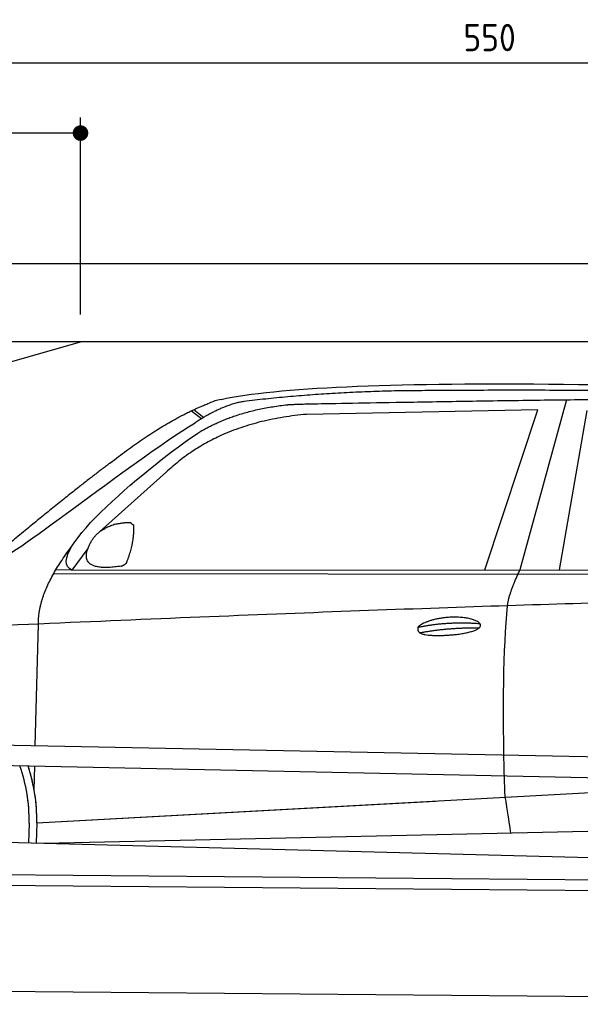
# Model space of a CAD drawing. Header units: millimetres. Extents: x -411 to 6777, y 0 to 6377.
# Tile 4 of 6: x 1744 to 3183, y 3850 to 6377. Entities that reach past the tile are written whole.
import ezdxf

# ---------------------------------------------------------------- set-up
doc = ezdxf.new("R2010")
doc.units = ezdxf.units.MM
doc.layers.add('4', color=3, linetype='Continuous')
for name, color, linetype, lineweight in [('car', 10, 'Continuous', 25), ('Freiraum', 7, 'Continuous', 25), ('Gebäude', 7, 'Continuous', 25), ('Plattform', 7, 'Continuous', 25)]:
    doc.layers.add(name, color=color, linetype=linetype, lineweight=lineweight)
doc.styles.get("Standard").update_dxf_attribs({"font": 'ISOCP.SHX'})
doc.dimstyles.new('GEN-ISO', dxfattribs={"dimscale": 20, "dimtxt": 3.5, "dimasz": 2, "dimexe": 2, "dimexo": 1, "dimgap": 1.5, "dimtad": 1, "dimdec": 1, "dimlfac": 0.1, "dimdsep": 46, "dimtxsty": 'STANDARD', "dimblk": 'PUNKT', "dimcen": 2, "dimclrd": 256, "dimclre": 256, "dimclrt": 2, "dimadec": 0, "dimazin": 0, "dimtp": 0.1, "dimtm": 0.1, "dimtfac": 0.71, "dimtdec": 1, "dimtmove": 2, "dimatfit": 3, "dimldrblk": 'PUNKT', "dimfxl": 2, "dimtolj": 1, "dimarcsym": 0})

# ---------------------------------------------------------------- blocks, each defined once
blk = doc.blocks.new('PUNKT')
at = {"layer": '4', "color": 0, "linetype": 'ByBlock'}
blk.add_line((-0.5, 0), (-1, 0), dxfattribs=at)
at = {"layer": '4', "color": 0, "linetype": 'ByBlock', "const_width": 0.5}
blk.add_lwpolyline([(-0.25, 0, 1), (0.25, 0, 1)], format="xyb", close=True, dxfattribs=at)
blk = doc.blocks.new('*D366')
at = {"layer": '4', "lineweight": -2, "transparency": 16777216}
for p, q in [((200, 5570.9), (200, 6305.8)), ((5700, 5770.9), (5700, 6305.8)), ((240, 6265.8), (5660, 6265.8))]:
    blk.add_line(p, q, dxfattribs=at)
at = {"layer": 'Defpoints', "color": 0, "transparency": 16777216}
for p in [(5700, 6265.8), (5700, 5750.9), (200, 5550.9)]:
    blk.add_point(p, dxfattribs=at)
at = {"layer": '4', "lineweight": -2, "transparency": 16777216, "xscale": 40, "yscale": 40, "zscale": 40, "rotation": 180}
blk.add_blockref('PUNKT', (200, 6265.8), dxfattribs=at)
at = {"layer": '4', "lineweight": -2, "transparency": 16777216, "xscale": 40, "yscale": 40, "zscale": 40}
blk.add_blockref('PUNKT', (5700, 6265.8), dxfattribs=at)
at = {"layer": '4', "color": 2, "transparency": 16777216, "insert": (2950, 6330.8), "char_height": 70, "attachment_point": 5}
blk.add_mtext('550', dxfattribs=at)
blk = doc.blocks.new('Car')
at = {"layer": 'car'}
for p, q in [((3097.7, 5430.1), (2982.4, 4992.1)), ((2135.6, 5393.1), (2161.7, 5372.8)), ((2141.4, 5395.9), (2167, 5376)), ((3024.6, 5403.7), (2430.9, 5386.4)), ((2892.4, 4991.3), (3024.6, 5403.7)), ((3084.1, 4993.1), (3151.2, 5402.9)), ((2071.5, 5234.4), (1902.1, 5080.5)), ((1872.8, 5037.1), (1832.2, 4981)), ((1832.2, 4981), (4484, 5006.7)), ((1785.3, 4971.7), (4428.5, 4992.7)), ((1832.2, 4981), (1791, 4981.7)), ((1742.2, 4529.5), (1747.5, 4842)), ((1740.3, 4416.5), (1741.3, 4477.1)), ((1740.3, 4416.5), (1741.3, 4477.1)), ((1747.6, 4331.9), (3616.6, 4451.2)), ((1747.6, 4331.9), (2771.1, 4397.2)), ((1728, 4331.1), (1727.1, 4280.7)), ((1747.6, 4331.9), (1746.8, 4280.4)), ((1767.4, 4280), (3652.8, 4338.6)), ((1668.9, 4281.7), (3717.9, 4247))]:
    blk.add_line(p, q, dxfattribs=at)
for centre, radius, start, end in [((2249.9, 5252.8), 174.5, 102.8736, 113.54), ((1323.2, 4337.7), 404.8, 359.0666, 20.2174), ((1323.5, 4337.9), 424.2, 359.1908, 19.1882), ((1323.5, 4337.9), 424.2, 10.6728, 19.1882), ((1323.5, 4337.9), 404.6, 359.0315, 10.2025), ((1323.5, 4337.9), 424.2, 359.1908, 9.6942)]:
    blk.add_arc(centre, radius, start, end, dxfattribs=at)
for points, degree in [([(2211.1, 5422.9), (2498.1, 5487.1), (3383.2, 5482), (4555.7, 5429.4)], 3), ([(2741.5, 5450.1), (2498.7, 5447.8), (2269.6, 5417.9)], 2), ([(3705.8, 5444.3), (3357.4, 5460.5), (2741.5, 5450.1)], 2), ([(1928.3, 5257.4), (2068.4, 5368.9), (2180.2, 5412.7)], 2), ([(2269.6, 5417.9), (2213.4, 5408.4), (2145.4, 5362.4)], 2), ([(2152, 5335.8), (2245.3, 5394.3), (2380.8, 5410.7)], 2), ([(2430.9, 5386.4), (2207, 5365), (2071.5, 5234.4)], 2), ([(1632.3, 5003.7), (1668, 5000.2), (1968, 5251.8), (2145.4, 5362.4)], 3), ([(1832.2, 4981), (1748.8, 5020.3), (2040.6, 5259.3), (2152, 5335.8)], 3), ([(1928.3, 5257.4), (1847.8, 5196.2), (1746.1, 5111.8), (1617.8, 5005.4), (1623.7, 5003.5)], 4), ([(1939.7, 5099.7), (1968.4, 5105.7), (1981.3, 5104.6)], 2), ([(1981.3, 5104.6), (1987.4, 5098.6), (1989.8, 5098.5)], 2), ([(1880.9, 5054.8), (1897.1, 5085.2), (1939.7, 5099.7)], 2), ([(1971.9, 5000.4), (1992.8, 5053.6), (1989.8, 5098.5)], 2), ([(1958.5, 4992.6), (1836.4, 4972.7), (1880.9, 5054.8)], 2), ([(1747.5, 4842), (1744.3, 4925.6), (1832.2, 5043.7)], 2), ([(1958.5, 4992.6), (1964.5, 4994.4), (1971.9, 5000.4)], 2), ([(2951.3, 4900), (2954.1, 4931), (2982.4, 4992.1)], 2), ([(4703.3, 4937), (3826.7, 4957.4), (1394.6, 4822.9)], 2), ([(2721.7, 4842.6), (2797.1, 4859.5), (2880.6, 4853.7)], 2), ([(2726.8, 4828.7), (2800.8, 4843.3), (2878.7, 4842.6)], 2)]:
    blk.add_open_spline(points, degree=degree, dxfattribs=at)
for points, degree, knots in [([(2380.8, 5410.7), (2407.3, 5413), (2546.7, 5416.1), (3567.9, 5445.6), (4188.2, 5444.9), (4645.2, 5276.4), (4623, 5102.6)], 4, [0.0821318, 0.0821318, 0.0821318, 0.0821318, 0.0821318, 0.258851, 0.508851, 1, 1, 1, 1, 1]), ([(2949.6, 4408.6), (2949, 4422.2), (2948.4, 4435.6), (2947.9, 4448.7), (2940.6, 4638.5), (2941.7, 4788.9), (2951.3, 4900)], 3, [0, 0, 0, 0, 0.064923, 0.064923, 0.064923, 1, 1, 1, 1]), ([(2721.7, 4842.6), (2725.9, 4847.7), (2746.9, 4864), (2829.6, 4884.1), (2945, 4848), (2836.3, 4819.4), (2751.5, 4820.1), (2717.1, 4823.6), (2721.7, 4842.6)], 5, [0, 0, 0, 0, 0, 0, 0.300106, 0.500106, 0.700106, 1, 1, 1, 1, 1, 1]), ([(2949.6, 4408.6), (2950.3, 4404), (2951, 4399.5), (2951.7, 4395.1), (2952.3, 4391.1), (2953, 4387.2), (2953.6, 4383.5), (2958.4, 4353.3), (2962.1, 4331.3), (2964.7, 4317.2)], 3, [-0.000011, -0.000011, -0.000011, -0.000011, 0.107576, 0.107576, 0.107576, 0.206414, 0.206414, 0.206414, 1, 1, 1, 1])]:
    blk.add_open_spline(points, degree=degree, knots=knots, dxfattribs=at)
blk = doc.blocks.new('_Dot')
at = {"color": 0, "linetype": 'ByBlock', "lineweight": -2}
blk.add_line((-0.5, 0), (-1, 0), dxfattribs=at)
at = {"color": 0, "linetype": 'ByBlock', "const_width": 0.5}
blk.add_lwpolyline([(-0.25, 0, 1), (0.25, 0, 1)], format="xyb", close=True, dxfattribs=at)
blk = doc.blocks.new('*D372')
at = {"layer": '4', "lineweight": -2, "transparency": 16777216}
for p, q in [((200, 5570.9), (200, 6125.7)), ((1899.7, 5620), (1899.7, 6125.7)), ((1859.7, 6085.7), (240, 6085.7))]:
    blk.add_line(p, q, dxfattribs=at)
at = {"layer": 'Defpoints', "color": 0, "transparency": 16777216}
for p in [(200, 6085.7), (1899.7, 5600), (200, 5550.9)]:
    blk.add_point(p, dxfattribs=at)
at = {"layer": '4', "lineweight": -2, "transparency": 16777216, "xscale": 40, "yscale": 40, "zscale": 40, "rotation": 180}
blk.add_blockref('_Dot', (200, 6085.7), dxfattribs=at)
at = {"layer": '4', "lineweight": -2, "transparency": 16777216, "xscale": 40, "yscale": 40, "zscale": 40}
blk.add_blockref('_Dot', (1899.7, 6085.7), dxfattribs=at)
at = {"layer": '4', "color": 2, "transparency": 16777216, "insert": (1049.8, 6150.7), "char_height": 70, "attachment_point": 5}
blk.add_mtext('170', dxfattribs=at)
blk = doc.blocks.new('Plattform OG 6200 550')
at = {"layer": 'Plattform'}
for p, q in [((5482.3, 4439.6), (348.5, 4542)), ((5481.2, 4383.6), (347.5, 4491)), ((440.2, 4193.6), (5395, 4150.4)), ((446, 4166.5), (5394.8, 4123.4)), ((5437.5, 3850), (372.6, 3894.2))]:
    blk.add_line(p, q, dxfattribs=at)
blk = doc.blocks.new('Gebäude_345_GT190')
at = {"layer": 'Freiraum'}
blk.add_lwpolyline([(200, 5300), (350, 5300), (350, 5150), (499.8, 5150), (1900, 5550)], dxfattribs=at)
at = {"layer": 'Gebäude'}
for p, q in [((5900, 5750), (0, 5750)), ((5700, 5550), (200, 5550))]:
    blk.add_line(p, q, dxfattribs=at)

msp = doc.modelspace()

# ---------------------------------------------------------------- block references
at = {"layer": 'car', "rotation": 359.4752422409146}
msp.add_blockref('Car', (0, 0), dxfattribs=at)
at = {"layer": 'Gebäude'}
msp.add_blockref('Gebäude_345_GT190', (0, 0), dxfattribs=at)
at = {"layer": 'Plattform'}
msp.add_blockref('Plattform OG 6200 550', (0, 0), dxfattribs=at)

# ---------------------------------------------------------------- dimensions: what is measured, and where the dimension line sits
at = {"layer": '4'}
for base, p1, p2, override, picture, middle in [((5700, 6265.8), (200, 5550.88), (5700, 5750.88), {"dimtdec": 3, "dimtolj": 0}, '*D366', (2950, 6330.8)), ((200, 6085.7), (1899.68, 5600), (200, 5550.88), {"dimblk1": 'Dot', "dimblk2": 'Dot', "dimsah": 1, "dimtdec": 3, "dimtolj": 0}, '*D372', (1049.84, 6150.7))]:
    dim = msp.add_linear_dim(base=base, p1=p1, p2=p2, dimstyle='GEN-ISO', override=override, dxfattribs=at)
    dim.commit()
    dim.dimension.update_dxf_attribs({"geometry": picture, "text_midpoint": middle})

doc.saveas('drawing.dxf')
